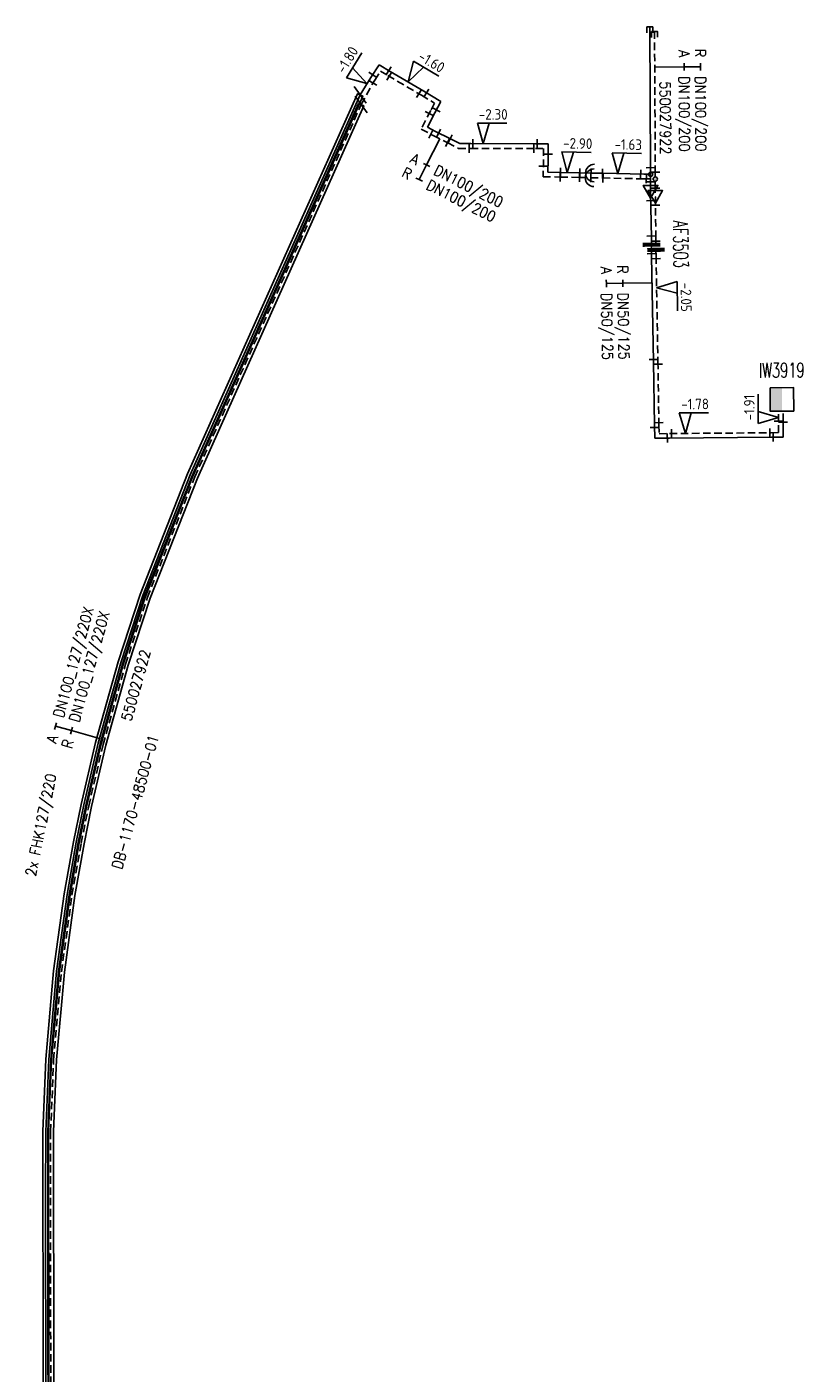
# Model space of a CAD drawing. Header units: millimetres. Extents: x 0 to 118318689, y 0 to 490460760.
# Tile 38 of 117: x 117159128 to 117225332, y 484980128 to 485094935. Entities that reach past the tile are written whole.
import ezdxf
from ezdxf.enums import TextEntityAlignment as Align

# ---------------------------------------------------------------- set-up
doc = ezdxf.new("R2010")
doc.units = ezdxf.units.MM
doc.header["$LTSCALE"] = 200
doc.linetypes.add('HIDDEN2', pattern=[4.7625, 3.175, -1.5875])
doc.layers.get('0').update_dxf_attribs({"color": 8})
for name, color, linetype in [('WT-C-AFSLUITER', 7, 'Continuous'), ('WT-C-isolatieovergang', 7, 'Continuous'), ('WT-C-kastWM', 7, 'Continuous'), ('WT-C-mof', 7, 'Continuous'), ('WT-C-tstuk', 7, 'Continuous'), ('WT-C-VERLOOP', 7, 'Continuous'), ('WT-C-zbocht', 7, 'Continuous'), ('WT-I-diam', 7, 'Continuous'), ('WT-I-info', 7, 'Continuous'), ('WT-I-mantelbuis', 7, 'Continuous'), ('WT-I-NAP', 7, 'Continuous'), ('WT-L-aanvoer', 6, 'Continuous'), ('WT-L-MANTELBUIS', 6, 'Continuous'), ('WT-L-retour', 6, 'HIDDEN2')]:
    doc.layers.add(name, color=color, linetype=linetype)
doc.styles.add('DIN17', font='ROMANS.SHX', dxfattribs={"width": 0.9})
doc.styles.add('ISOCP', font='ISOCP.SHX')

# ---------------------------------------------------------------- blocks, each defined once
blk = doc.blocks.new('LR-DIAB2')
at = {"color": 0, "linetype": 'Continuous', "lineweight": -3}
blk.add_line((0, 5), (0, 7.8), dxfattribs=at)
at = {"color": 0, "lineweight": -3}
blk.add_line((0, 0), (0, 5), dxfattribs=at)
for points in [[(0.61, 7.8), (0, 7.8), (-0.61, 7.8)], [(0.61, 5), (0, 5), (-0.61, 5)]]:
    blk.add_lwpolyline(points, dxfattribs=at)
at = {"color": 1, "lineweight": -3, "style": 'DIN17', "width": 0.9}
for tag, p in [('*1', (-1.61, 7.8)), ('*2', (-1.61, 5.02))]:
    blk.add_attdef(tag, text='', height=1.8, dxfattribs=at).set_placement(p, align=Align.MIDDLE_RIGHT)
for tag, p in [('*11', (1.61, 7.8)), ('*12', (1.61, 5))]:
    blk.add_attdef(tag, text='', height=1.8, dxfattribs=at).set_placement(p, align=Align.MIDDLE_LEFT)
blk = doc.blocks.new('LR-hyp')
at = {"color": 7, "linetype": 'ByBlock', "lineweight": -3, "style": 'DIN17', "width": 0.9}
blk.add_attdef('*1', text='', height=1.8, dxfattribs=at).set_placement((0, 0), align=Align.MIDDLE)
at = {"color": 7, "linetype": 'ByBlock', "lineweight": -2, "style": 'DIN17', "width": 0.9, "flags": 1}
blk.add_attdef('*2', text='', height=1.8, dxfattribs=at).set_placement((0, -5), align=Align.MIDDLE)
blk = doc.blocks.new('LR-mof')
at = {"color": 0, "linetype": 'ByBlock', "lineweight": -2}
blk.add_line((0, -0.75), (0, 0.75), dxfattribs=at)
blk = doc.blocks.new('LR-VERL')
at = {"color": 0, "linetype": 'ByBlock', "lineweight": -2}
blk.add_lwpolyline([(1.08, 0), (-1.08, -1.25), (-1.08, 1.25)], close=True, dxfattribs=at)
blk = doc.blocks.new('LR-tsb')
blk.add_circle((0, 0), 0.375)
blk = doc.blocks.new('LR-smof')
at = {"color": 0, "linetype": 'ByBlock', "lineweight": -2}
blk.add_lwpolyline([(1, 0.5), (0, 0.5), (0, -0.5), (1, -0.5)], dxfattribs=at)
blk = doc.blocks.new('nap1')
at = {"color": 0, "linetype": 'Continuous'}
for p, q in [((-1, 3.5), (0, 0)), ((-1, 3.5), (4, 3.5)), ((1, 3.5), (0, 0))]:
    blk.add_line(p, q, dxfattribs=at)
at = {"color": 0, "linetype": 'Continuous', "style": 'ISOCP'}
for tag, p in [('*1', (1.7, 5)), ('*2', (4, 1.5))]:
    blk.add_attdef(tag, text='', height=1.8, dxfattribs=at).set_placement(p, align=Align.MIDDLE)
blk = doc.blocks.new('LR-AFS')
at = {"color": 0, "lineweight": -3, "const_width": 0.7}
blk.add_lwpolyline([(0, -1.5), (0, 1.5)], dxfattribs=at)
at = {"color": 7, "linetype": 'ByBlock', "lineweight": -2, "style": 'DIN17', "width": 0.9}
blk.add_attdef('*1', text='', height=2.5, dxfattribs=at).set_placement((0, 5), align=Align.MIDDLE)
at = {"color": 0, "linetype": 'ByBlock', "lineweight": -2, "style": 'DIN17', "width": 0.3, "flags": 1}
for tag, p in [('*2', (2.5, 1.5)), ('OCODE', (-7.5, -2.5)), ('NCODE', (-2.5, -2.5)), ('BC', (2.5, -2.5)), ('RK', (7.5, -2.5)), ('ST', (-7.5, -5)), ('VCODE', (-2.5, -5)), ('NIVO', (2.5, -5)), ('IMM', (7.5, -5)), ('FABR', (-7.5, -7.5)), ('TYPE', (-2.5, -7.5)), ('OPBOUW', (2.5, -7.5)), ('BEDIEN', (7.5, -7.5)), ('VERTR', (-7.5, -10)), ('OPBLEN', (-2.5, -10)), ('HULPST', (2.5, -10)), ('VERLSP', (7.5, -10)), ('DEKM', (-7.5, -12.5)), ('PDATUM', (-2.5, -12.5)), ('OPM', (2.5, -12.5)), ('BORD', (7.5, -12.5)), ('BORDL', (-7.5, -15)), ('BORDX', (-2.5, -15)), ('BORDY', (2.5, -15)), ('BORDZ', (7.5, -15))]:
    blk.add_attdef(tag, text='', height=1.8, dxfattribs=at).set_placement(p, align=Align.MIDDLE)
blk = doc.blocks.new('LR-DIAO2')
at = {"color": 0, "lineweight": -3}
blk.add_line((0, 0), (0, -5), dxfattribs=at)
at = {"color": 0, "linetype": 'Continuous', "lineweight": -3}
blk.add_line((0, -5), (0, -7.8), dxfattribs=at)
at = {"color": 0, "lineweight": -3}
for points in [[(0.61, -5), (0, -5), (-0.61, -5)], [(0.61, -7.8), (0, -7.8), (-0.61, -7.8)]]:
    blk.add_lwpolyline(points, dxfattribs=at)
at = {"color": 1, "lineweight": -3, "style": 'DIN17', "width": 0.9}
for tag, p in [('*1', (-1.61, -5)), ('*2', (-1.61, -7.78))]:
    blk.add_attdef(tag, text='', height=1.8, dxfattribs=at).set_placement(p, align=Align.MIDDLE_RIGHT)
for tag, p in [('*11', (1.61, -5)), ('*12', (1.61, -7.8))]:
    blk.add_attdef(tag, text='', height=1.8, dxfattribs=at).set_placement(p, align=Align.MIDDLE_LEFT)
blk = doc.blocks.new('LR-isoov')
at = {"color": 0, "linetype": 'ByBlock', "lineweight": -2}
blk.add_line((0.87, 1.5), (-0.87, -1.5), dxfattribs=at)
blk = doc.blocks.new('LR-zbocht')
at = {"color": 0, "linetype": 'ByBlock', "lineweight": -2}
blk.add_arc((1.5, 0), 1.5, 90, 270, dxfattribs=at)
blk = doc.blocks.new('LR-kastWM')
at = {"color": 0, "linetype": 'ByBlock', "lineweight": -3}
blk.add_lwpolyline([(-2, 2), (2, 2), (2, -2), (-2, -2)], close=True, dxfattribs=at)
at = {"color": 0}
blk.add_solid([(-2, -2), (0, -2), (-2, 2), (0, 2)], dxfattribs=at)
at = {"color": 7, "linetype": 'ByBlock', "lineweight": -3, "style": 'DIN17', "width": 0.7}
for tag, p in [('*1', (0, 5)), ('*2', (0, -5))]:
    blk.add_attdef(tag, text='', height=2.5, dxfattribs=at).set_placement(p, align=Align.MIDDLE)
at = {"color": 0, "linetype": 'ByBlock', "lineweight": -2, "style": 'DIN17', "width": 0.3, "flags": 1}
for tag, p in [('OCODE', (4.5, 1.25)), ('NCODE', (9.5, 1.25)), ('BC', (14.5, 1.25)), ('RK', (19.5, 1.25)), ('ST', (4.5, -1.25)), ('VCODE', (9.5, -1.25)), ('NIVO', (14.5, -1.25)), ('IMM', (19.5, -1.25))]:
    blk.add_attdef(tag, text='', height=1.8, dxfattribs=at).set_placement(p, align=Align.MIDDLE)

msp = doc.modelspace()

# ---------------------------------------------------------------- linework, layer by layer
at = {"layer": 'WT-L-aanvoer'}
for p, q in [((117212257, 485094934), (117212329, 485082733)), ((117188458, 485090629), (117189162, 485091711)), ((117189162, 485091711), (117190108, 485091147)), ((117187547, 485089145), (117188458, 485090629)), ((117190108, 485091147), (117192975, 485089448)), ((117173056, 485056722), (117187547, 485089145)), ((117192975, 485089448), (117194431, 485088585)), ((117194431, 485088585), (117193923, 485087612)), ((117193923, 485087612), (117193287, 485086381)), ((117193287, 485086381), (117193970, 485086028)), ((117193970, 485086028), (117195199, 485085408)), ((117195199, 485085408), (117196041, 485084980)), ((117196041, 485084980), (117196980, 485084979)), ((117196980, 485084979), (117202505, 485084978)), ((117202505, 485084978), (117203590, 485084978)), ((117203590, 485084978), (117203590, 485083596)), ((117203590, 485083596), (117203572, 485082550)), ((117203572, 485082550), (117204633, 485082532)), ((117204633, 485082532), (117206281, 485082493)), ((117206281, 485082493), (117207236, 485082475)), ((117207236, 485082475), (117208247, 485082454)), ((117208247, 485082454), (117211739, 485082380)), ((117211739, 485082380), (117212328, 485082368)), ((117212329, 485082733), (117212327, 485081430)), ((117212327, 485081430), (117212329, 485080879)), ((117212329, 485080879), (117212391, 485076907)), ((117212391, 485076907), (117212399, 485076363)), ((117212399, 485076363), (117212413, 485075370)), ((117212413, 485075370), (117212570, 485066364)), ((117212570, 485066364), (117212657, 485060977)), ((117223620, 485061265), (117223623, 485061965)), ((117212657, 485060977), (117212675, 485059855)), ((117223621, 485059955), (117223620, 485061265)), ((117212675, 485059855), (117213952, 485059876)), ((117213952, 485059876), (117222627, 485059946)), ((117222627, 485059946), (117223621, 485059955)), ((117169011, 485046431), (117173056, 485056722)), ((117167137, 485040710), (117169011, 485046431)), ((117165219, 485033840), (117167137, 485040710)), ((117163988, 485028579), (117165219, 485033840)), ((117163342, 485025400), (117163988, 485028579)), ((117162558, 485020951), (117163342, 485025400)), ((117161657, 485014394), (117162558, 485020951)), ((117160989, 485006883), (117161657, 485014394)), ((117160728, 485000737), (117160989, 485006883)), ((117160710, 484995320), (117160728, 485000737)), ((117160780, 484959550), (117160710, 484995320))]:
    msp.add_line(p, q, dxfattribs=at)
at = {"layer": 'WT-L-MANTELBUIS'}
msp.add_lwpolyline([(117160533, 484959569), (117160478, 485000742), (117160739, 485006899), (117161408, 485014422), (117162311, 485020989), (117163096, 485025447), (117163744, 485028632), (117164975, 485033897), (117166897, 485040783), (117168776, 485046516), (117172826, 485056819), (117187317, 485089242), (117187774, 485089038), (117173287, 485056626), (117169249, 485046353), (117167376, 485040637), (117165462, 485033781), (117164232, 485028526), (117163588, 485025353), (117162805, 485020912), (117161905, 485014366), (117161238, 485006866), (117160978, 485000732), (117161033, 484959570)], close=True, dxfattribs=at)
for points in [[(117164155, 485028546), (117165383, 485033794), (117167299, 485040661), (117169171, 485046373), (117173213, 485056657), (117187408, 485088416), (117187864, 485088212), (117173674, 485056463), (117169643, 485046207), (117167778, 485040516), (117165869, 485033678), (117164643, 485028436), (117164000, 485025275), (117163220, 485020847), (117162323, 485014319), (117161657, 485006839), (117161398, 485000723), (117161453, 484959210)], [(117160953, 484959209), (117160898, 485000733), (117161158, 485006871), (117161826, 485014375), (117162726, 485020924), (117163509, 485025368), (117164153, 485028539)]]:
    msp.add_lwpolyline(points, dxfattribs=at)
at = {"layer": 'WT-L-retour'}
for p, q in [((117212659, 485094546), (117212729, 485082734)), ((117187637, 485088316), (117188791, 485090407)), ((117188791, 485090407), (117189288, 485091171)), ((117189288, 485091171), (117189903, 485090803)), ((117189903, 485090803), (117192771, 485089104)), ((117192771, 485089104), (117193901, 485088434)), ((117173444, 485056560), (117187637, 485088316)), ((117193901, 485088434), (117193568, 485087797)), ((117193568, 485087797), (117192748, 485086209)), ((117192748, 485086209), (117193788, 485085672)), ((117193788, 485085672), (117195018, 485085051)), ((117195018, 485085051), (117195945, 485084580)), ((117195945, 485084580), (117196979, 485084579)), ((117196979, 485084579), (117202505, 485084578)), ((117202505, 485084578), (117203190, 485084578)), ((117203190, 485084578), (117203190, 485083600)), ((117203190, 485083600), (117203165, 485082157)), ((117212729, 485082734), (117212727, 485081430)), ((117203165, 485082157), (117204625, 485082132)), ((117204625, 485082132), (117206272, 485082093)), ((117206272, 485082093), (117207228, 485082075)), ((117207228, 485082075), (117208238, 485082054)), ((117208238, 485082054), (117211730, 485081980)), ((117211730, 485081980), (117212727, 485081959)), ((117212727, 485081430), (117212730, 485080442)), ((117212730, 485080442), (117212771, 485076912)), ((117212771, 485076912), (117212785, 485075923)), ((117212785, 485075923), (117212793, 485075376)), ((117212793, 485075376), (117212949, 485066371)), ((117212949, 485066371), (117213037, 485060984)), ((117223240, 485061265), (117223243, 485061962)), ((117213037, 485060984), (117213049, 485060241)), ((117223241, 485060332), (117223240, 485061265)), ((117213049, 485060241), (117213947, 485060256)), ((117213947, 485060256), (117222623, 485060326)), ((117222623, 485060326), (117223241, 485060332)), ((117169407, 485046288), (117173444, 485056560)), ((117167539, 485040588), (117169407, 485046288)), ((117165626, 485033735), (117167539, 485040588)), ((117164398, 485028489), (117165626, 485033735)), ((117163755, 485025322), (117164398, 485028489)), ((117162973, 485020886), (117163755, 485025322)), ((117162074, 485014347), (117162973, 485020886)), ((117161408, 485006855), (117162074, 485014347)), ((117161148, 485000728), (117161408, 485006855)), ((117161130, 484995320), (117161148, 485000728)), ((117161200, 484959204), (117161130, 484995320))]:
    msp.add_line(p, q, dxfattribs=at)

# ---------------------------------------------------------------- block references
at = {"layer": 'WT-C-AFSLUITER', "linetype": 'Continuous'}
ref = msp.add_blockref('LR-AFS', (117212399, 485076363), dxfattribs=dict(at, xscale=500, yscale=500, zscale=500, rotation=270.7946))
ref.add_attrib('*1', 'AF3503', dxfattribs={"layer": '0', "color": 7, "linetype": 'ByBlock', "lineweight": -2, "height": 1250, "rotation": 270.7946, "style": 'DIN17', "width": 0.65}).set_placement((117214899, 485076397), align=Align.MIDDLE)
at = {"layer": 'WT-C-AFSLUITER', "linetype": 'Continuous', "xscale": 500, "yscale": 500, "zscale": 500, "rotation": 270.7946}
msp.add_blockref('LR-AFS', (117212785, 485075923), dxfattribs=at)
at = {"layer": 'WT-C-isolatieovergang', "linetype": 'Continuous', "xscale": 500, "yscale": 500, "zscale": 500, "rotation": 65.91799999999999}
for p in [(117187547, 485089145), (117187637, 485088316)]:
    msp.add_blockref('LR-isoov', p, dxfattribs=at)
at = {"layer": 'WT-C-kastWM', "linetype": 'Continuous'}
ref = msp.add_blockref('LR-kastWM', (117223531, 485063161), dxfattribs=dict(at, xscale=500, yscale=500, zscale=500, rotation=0.461278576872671))
ref.add_attrib('*1', 'IW3919', dxfattribs={"layer": '0', "color": 7, "linetype": 'ByBlock', "lineweight": -3, "height": 1250, "rotation": 0.46128, "style": 'DIN17', "width": 0.65}).set_placement((117223511, 485065660), align=Align.MIDDLE)
at = {"layer": 'WT-C-mof', "linetype": 'Continuous', "xscale": 500, "yscale": 500, "zscale": 500}
for name, p, rotation in [('LR-smof', (117212257, 485094934), 270.3369000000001), ('LR-smof', (117212659, 485094546), 270.3369000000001), ('LR-mof', (117189995, 485091214), 329.1613), ('LR-mof', (117188608, 485090860), 56.9441), ('LR-mof', (117188656, 485090163), 61.10870000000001), ('LR-mof', (117190027, 485090730), 329.3501000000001), ('LR-mof', (117192557, 485089231), 329.3501000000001), ('LR-mof', (117193207, 485089311), 329.3501000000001), ('LR-mof', (117194054, 485087863), 62.4053), ('LR-mof', (117193442, 485087553), 62.67870000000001), ('LR-mof', (117193569, 485085785), 332.6787), ('LR-mof', (117194249, 485085887), 333.2081), ('LR-mof', (117195230, 485085392), 333.1016), ('LR-mof', (117195000, 485085060), 333.2081), ('LR-mof', (117196839, 485084579), 359.9265), ('LR-mof', (117197151, 485084979), 359.9912), ('LR-mof', (117202369, 485084578), 359.9912), ('LR-mof', (117202649, 485084978), 359.9912), ('LR-mof', (117203590, 485084075), 89.99120000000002), ('LR-mof', (117203181, 485083060), 89.0239), ('LR-mof', (117204614, 485082132), 359.0239), ('LR-mof', (117204644, 485082532), 358.6567), ('LR-mof', (117206271, 485082093), 358.6567), ('LR-mof', (117206281, 485082493), 358.6567), ('LR-mof', (117207225, 485082075), 358.9109), ('LR-mof', (117207236, 485082475), 358.7913306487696), ('LR-mof', (117208219, 485082454), 358.7913), ('LR-mof', (117208260, 485082053), 358.7936), ('LR-mof', (117211477, 485082386), 358.7936), ('LR-mof', (117211960, 485081975), 358.7936), ('LR-mof', (117212328, 485082931), 270.3369000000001), ('LR-mof', (117212728, 485082541), 89.90500000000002), ('LR-mof', (117212327, 485081728), 89.90500000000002), ('LR-mof', (117212727, 485081177), 270.208), ('LR-mof', (117212341, 485080116), 270.906), ('LR-mof', (117212738, 485079739), 270.6684999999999), ('LR-mof', (117212388, 485077108), 270.9478), ('LR-mof', (117212775, 485076656), 270.7946), ('LR-mof', (117212409, 485075597), 270.7946), ('LR-mof', (117212796, 485075167), 270.9981), ('LR-mof', (117212566, 485066566), 270.9981), ('LR-mof', (117212953, 485066170), 270.9273), ('LR-mof', (117212660, 485060774), 270.9273), ('LR-mof', (117213033, 485061184), 270.9273), ('LR-mof', (117214116, 485060257), 0.4613), ('LR-mof', (117222494, 485060325), 0.4613), ('LR-mof', (117223241, 485061300), 89.8132), ('LR-mof', (117223620, 485061235), 270.0276000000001), ('LR-mof', (117213758, 485059873), 0.9272769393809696), ('LR-mof', (117222782, 485059947), 0.55)]:
    msp.add_blockref(name, p, dxfattribs=dict(at, rotation=rotation))
at = {"layer": 'WT-C-tstuk', "linetype": 'Continuous', "xscale": 500, "yscale": 500, "zscale": 500}
for p, rotation in [((117212328, 485082368), 269.905), ((117212727, 485081959), 89.90500000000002)]:
    msp.add_blockref('LR-tsb', p, dxfattribs=dict(at, rotation=rotation))
at = {"layer": 'WT-C-VERLOOP', "linetype": 'Continuous', "xscale": 500, "yscale": 500, "zscale": 500, "rotation": 270.208}
for p in [(117212329, 485080879), (117212730, 485080442)]:
    msp.add_blockref('LR-VERL', p, dxfattribs=at)
at = {"layer": 'WT-C-zbocht', "linetype": 'Continuous', "xscale": 500, "yscale": 500, "zscale": 500, "rotation": 358.9109}
for p in [(117206747, 485082084), (117206776, 485082484)]:
    msp.add_blockref('LR-zbocht', p, dxfattribs=at)
at = {"layer": 'WT-I-diam', "linetype": 'Continuous', "xscale": 500, "yscale": 500, "zscale": 500}
for name, p, rotation, values in [('LR-DIAB2', (117212677, 485091511), 270.3368872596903, {'*1': 'R', '*11': 'DN100/200', '*2': 'A', '*12': 'DN100/200'}), ('LR-DIAO2', (117194343, 485085392), 333.208137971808, {'*1': 'A', '*11': 'DN100/200', '*2': 'R', '*12': 'DN100/200'}), ('LR-DIAO2', (117212452, 485073117), 270.998054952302, {'*1': 'R', '*11': 'DN50/125', '*2': 'A', '*12': 'DN50/125'}), ('LR-DIAB2', (117165333, 485034250), 74.40348049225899, {'*1': 'A', '*11': 'DN100_127/220X', '*2': 'R', '*12': 'DN100_127/220X'})]:
    msp.add_blockref(name, p, dxfattribs=dict(at, rotation=rotation)).add_auto_attribs(values)
at = {"layer": 'WT-I-info', "linetype": 'Continuous'}
ref = msp.add_blockref('LR-hyp', (117213592, 485089051), dxfattribs=dict(at, xscale=500, yscale=500, zscale=500, rotation=270.3369000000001))
ref.add_attrib('*1', '550027922', dxfattribs={"layer": '0', "color": 0, "linetype": 'ByBlock', "lineweight": -3, "height": 900, "rotation": 270.33689, "style": 'DIN17', "width": 0.9}).set_placement((117213583, 485087170), align=Align.MIDDLE)
ref = msp.add_blockref('LR-hyp', (117168423, 485038785), dxfattribs=dict(at, xscale=500, yscale=500, zscale=500, rotation=74.40350000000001))
ref.add_attrib('*1', '550027922', dxfattribs={"layer": '0', "color": 0, "linetype": 'ByBlock', "lineweight": -3, "height": 900, "rotation": 74.4035, "style": 'DIN17', "width": 0.9}).set_placement((117168423, 485038785), align=Align.MIDDLE)
ref = msp.add_blockref('LR-hyp', (117168369, 485028846), dxfattribs=dict(at, xscale=500, yscale=500, zscale=500, rotation=74.40350000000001))
ref.add_attrib('*1', 'DB-1170-48500-01', dxfattribs={"layer": '0', "color": 0, "linetype": 'ByBlock', "lineweight": -3, "height": 900, "rotation": 74.4035, "style": 'DIN17', "width": 0.9}).set_placement((117168369, 485028846), align=Align.MIDDLE)
at = {"layer": 'WT-I-NAP', "linetype": 'Continuous'}
ref = msp.add_blockref('nap1', (117188133, 485090100), dxfattribs=dict(at, xscale=500, yscale=500, zscale=500, rotation=58.46565748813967))
ref.add_attrib('*1', '-1.80', dxfattribs={"layer": '0', "color": 1, "linetype": 'Continuous', "height": 900, "rotation": 58.46566, "style": 'ISOCP'}).set_placement((117186447, 485092132), align=Align.MIDDLE)
ref = msp.add_blockref('nap1', (117191639, 485090240), dxfattribs=dict(at, xscale=500, yscale=500, zscale=500, rotation=329.3500832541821))
ref.add_attrib('*1', '-1.60', dxfattribs={"layer": '0', "color": 1, "linetype": 'Continuous', "height": 900, "rotation": 329.35008, "style": 'ISOCP'}).set_placement((117193645, 485091957), align=Align.MIDDLE)
ref = msp.add_blockref('nap1', (117198050, 485084979), dxfattribs=dict(at, xscale=500, yscale=500, zscale=500, rotation=359.9911935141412))
ref.add_attrib('*1', '-2.30', dxfattribs={"layer": '0', "color": 1, "linetype": 'Continuous', "height": 900, "rotation": 359.99119, "style": 'ISOCP'}).set_placement((117198900, 485087479), align=Align.MIDDLE)
ref = msp.add_blockref('nap1', (117205203, 485082518), dxfattribs=dict(at, xscale=500, yscale=500, zscale=500, rotation=358.6566557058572))
ref.add_attrib('*1', '-2.90', dxfattribs={"layer": '0', "color": 1, "linetype": 'Continuous', "height": 900, "rotation": 358.65666, "style": 'ISOCP'}).set_placement((117206112, 485084998), align=Align.MIDDLE)
ref = msp.add_blockref('nap1', (117209520, 485082427), dxfattribs=dict(at, xscale=500, yscale=500, zscale=500, rotation=358.7935778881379))
ref.add_attrib('*1', '-1.63', dxfattribs={"layer": '0', "color": 1, "linetype": 'Continuous', "height": 900, "rotation": 358.79358, "style": 'ISOCP'}).set_placement((117210422, 485084908), align=Align.MIDDLE)
ref = msp.add_blockref('nap1', (117212839, 485072688), dxfattribs=dict(at, xscale=500, yscale=500, zscale=500, rotation=270.9980549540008))
ref.add_attrib('*1', '-2.05', dxfattribs={"layer": '0', "color": 1, "linetype": 'Continuous', "height": 900, "rotation": 270.99805, "style": 'ISOCP'}).set_placement((117215354, 485071881), align=Align.MIDDLE)
ref = msp.add_blockref('nap1', (117223242, 485061617), dxfattribs=dict(at, xscale=500, yscale=500, zscale=500, rotation=89.81319349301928))
ref.add_attrib('*1', '-1.91', dxfattribs={"layer": '0', "color": 1, "linetype": 'Continuous', "height": 900, "rotation": 89.81319, "style": 'ISOCP'}).set_placement((117220744, 485062475), align=Align.MIDDLE)
ref = msp.add_blockref('nap1', (117215290, 485060267), dxfattribs=dict(at, xscale=500, yscale=500, zscale=500, rotation=0.4612785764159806))
ref.add_attrib('*1', '-1.78', dxfattribs={"layer": '0', "color": 1, "linetype": 'Continuous', "height": 900, "rotation": 0.46128, "style": 'ISOCP'}).set_placement((117216120, 485062774), align=Align.MIDDLE)

# ---------------------------------------------------------------- texts
at = {"layer": 'WT-I-mantelbuis', "style": 'DIN17', "width": 0.9}
msp.add_text('2x FHK127/220', height=900, rotation=78.50893, dxfattribs=at).set_placement((117160752, 485026778), align=Align.CENTER)

doc.saveas('drawing.dxf')
